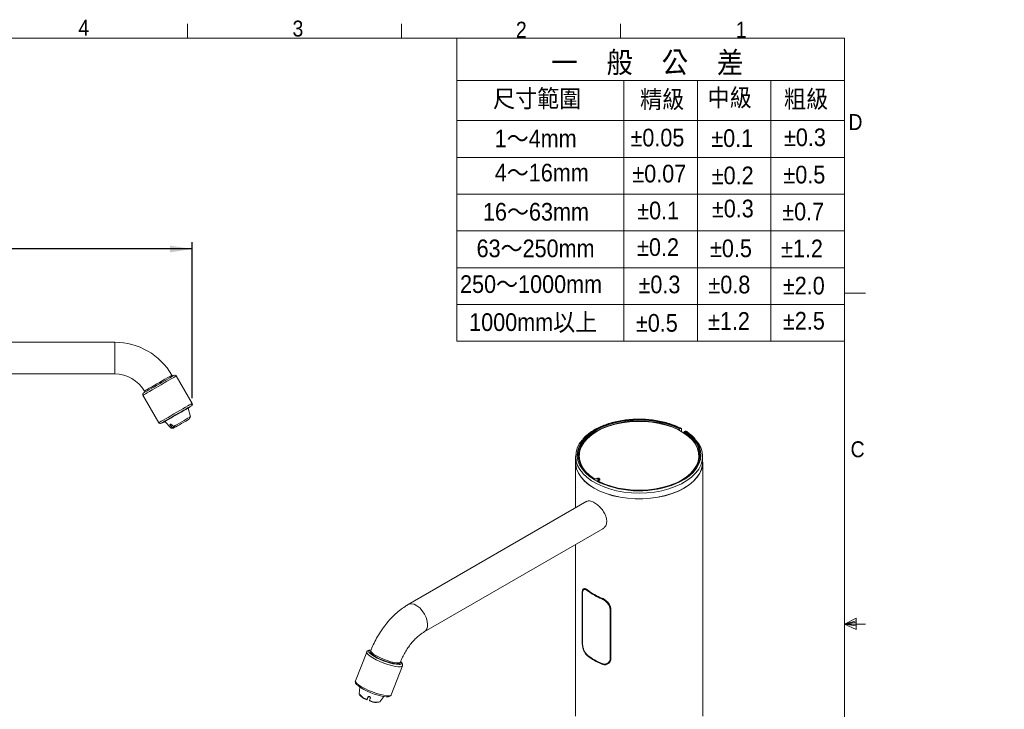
# Model space of a CAD drawing. Header units: millimetres. Extents: x 5 to 422, y 7 to 200.
# Tile 3 of 3: x 147 to 294, y 96 to 199. Entities that reach past the tile are written whole.
import ezdxf

# ---------------------------------------------------------------- set-up
doc = ezdxf.new("R2010")
doc.units = ezdxf.units.MM
doc.header["$PDSIZE"] = -1
doc.layers.add('FORMAT', color=7, linetype='Continuous')
doc.styles.add('SLDTEXTSTYLE0', font='GOTHIC.TTF', dxfattribs={"width": 0.913})
doc.styles.add('SLDTEXTSTYLE6', font='GOTHIC.TTF', dxfattribs={"width": 0.913, "bigfont": 'bigfont'})
doc.styles.add('SLDTEXTSTYLE7', font='GOTHICB.TTF', dxfattribs={"width": 0.913, "bigfont": 'bigfont'})
doc.dimstyles.new('SLDDIMSTYLE2', dxfattribs={"dimtxt": 3.5, "dimasz": 3.302, "dimexe": 0, "dimexo": 0.0625, "dimgap": 0.875, "dimtad": 1, "dimlfac": 2, "dimrnd": 1e-09, "dimzin": 12, "dimdsep": 46, "dimtxsty": 'SLDTEXTSTYLE0', "dimsah": 1, "dimcen": 0.09, "dimadec": 0, "dimazin": 3, "dimtfac": 1, "dimtofl": 0, "dimtmove": 0, "dimatfit": 3, "dimfxl": 0, "dimfrac": 2, "dimtolj": 1, "dimtzin": 12, "dimarcsym": 0})

# ---------------------------------------------------------------- blocks, each defined once
blk = doc.blocks.new('*D3')
at = {"layer": 'FORMAT'}
for p, q in [((104.1, 154.82), (104.1, 166.14)), ((172.39, 165.14), (104.1, 165.14)), ((172.39, 142.84), (172.39, 166.14))]:
    blk.add_line(p, q, dxfattribs=at)
for points in [[(104.1, 165.14), (107.4, 164.63), (107.4, 165.64)], [(172.39, 165.14), (169.08, 165.64), (169.08, 164.63)]]:
    blk.add_solid(points, dxfattribs=at)
at = {"layer": 'FORMAT', "insert": (131.38, 169.61, 0.05), "char_height": 3.5, "attachment_point": 1, "style": 'SLDTEXTSTYLE0'}
blk.add_mtext('136.1', dxfattribs=at)

msp = doc.modelspace()

# ---------------------------------------------------------------- linework, layer by layer
at = {"color": 7, "linetype": 'Continuous', "lineweight": 0}
for p, q in [((171.6661, 196.675), (171.6661, 198.8289)), ((203.7289, 196.675), (203.7289, 198.8289)), ((236.4844, 196.675), (236.4844, 198.8289)), ((8.3801, 196.675), (270.0001, 196.675)), ((212.0001, 196.675), (212.0001, 151.3357)), ((270.0001, 9.9587), (270.0001, 196.675)), ((212.0001, 190.3357), (270.0001, 190.3357)), ((237.0001, 190.3357), (237.0001, 151.3357)), ((248.0001, 190.3357), (248.0001, 151.3357)), ((259.0001, 190.3357), (259.0001, 151.3357)), ((212.0001, 184.3357), (270.0001, 184.3357)), ((212.0001, 178.8357), (270.0001, 178.8357)), ((212.0001, 173.3357), (270.0001, 173.3357)), ((212.0001, 167.8357), (270.0001, 167.8357)), ((212.0001, 162.3357), (270.0001, 162.3357)), ((270.0001, 158.5487), (273.1751, 158.5487)), ((212.0001, 156.8357), (270.0001, 156.8357)), ((212.0001, 151.3357), (270.0001, 151.3357)), ((270.0001, 109.0187), (271.7571, 109.9161)), ((271.7571, 109.5389), (270.0001, 109.0187)), ((271.7571, 109.3267), (270.0001, 109.0187)), ((271.7571, 109.9161), (271.7571, 108.2059)), ((271.7571, 108.7844), (270.0001, 109.0187)), ((271.7571, 108.7844), (270.0001, 109.0187)), ((271.7571, 108.2059), (270.0001, 109.0187)), ((270.0001, 109.0187), (273.1751, 109.0187))]:
    msp.add_line(p, q, dxfattribs=at)
at = {"color": 7, "linetype": 'Continuous', "lineweight": 15}
for p, q in [((160.791, 151.1946), (123.143, 151.1946)), ((123.1392, 146.4446), (160.791, 146.4446)), ((169.428, 146.11), (169.343, 146.2571)), ((172.361, 142.0298), (169.986, 146.1435)), ((165.0063, 143.2685), (167.3813, 139.1548)), ((165.2294, 143.8821), (165.3143, 143.735)), ((171.9697, 141.4575), (171.9447, 141.5008)), ((171.0821, 141.0028), (171.1071, 140.9595)), ((171.1071, 140.9595), (171.1239, 141.0269)), ((172.1267, 140.0392), (171.7765, 141.346)), ((171.9335, 139.7046), (172.1267, 140.0392)), ((168.0476, 139.2508), (168.0726, 139.2075)), ((168.2658, 139.3191), (169.2224, 138.3624)), ((169.9133, 138.5382), (169.574, 138.5654)), ((169.7203, 138.4268), (169.9133, 138.5382)), ((169.2224, 138.3624), (169.6088, 138.3624)), ((169.3809, 138.4539), (169.7203, 138.4268)), ((245.2726, 138.1065), (245.2726, 138.0269)), ((245.4496, 138.2904), (245.3434, 138.2291)), ((245.6266, 137.8318), (245.6266, 138.1884)), ((245.9797, 137.614), (245.9797, 137.6983)), ((246.0505, 137.8209), (246.1567, 137.8822)), ((230.2776, 134.0505), (230.3366, 134.488)), ((230.322, 134.1934), (230.322, 133.8668)), ((248.222, 133.8668), (248.222, 134.1934)), ((229.747, 133.2544), (229.747, 126.4154)), ((229.772, 134.1118), (229.772, 133.2544)), ((230.322, 133.8668), (230.3304, 133.6435)), ((248.772, 133.2544), (248.772, 134.1118)), ((248.797, 95.2853), (248.797, 133.2544)), ((232.5914, 130.6225), (232.8742, 130.4593)), ((233.0363, 130.8316), (233.0096, 130.8162)), ((233.0863, 130.8266), (233.0596, 130.8112)), ((233.201, 130.7296), (233.2278, 130.745)), ((233.2985, 130.6225), (233.2718, 130.6071)), ((233.3071, 130.5459), (233.3348, 130.5618)), ((233.3571, 130.5766), (233.3571, 130.7042)), ((231.455, 127.4014), (204.7305, 111.9736)), ((207.1053, 107.8599), (233.8294, 123.2874)), ((229.747, 120.9307), (229.747, 95.2853)), ((230.7465, 113.6754), (230.7465, 106.2857)), ((230.7802, 113.6302), (230.7802, 106.2813)), ((230.7912, 113.6039), (230.7912, 106.255)), ((231.042, 114.2911), (231.0886, 114.3291)), ((234.9359, 103.8623), (234.9359, 111.2112)), ((235.0245, 103.8161), (235.0245, 111.2058)), ((198.4963, 104.8607), (196.8169, 100.5323)), ((199.1109, 105.0625), (199.0508, 104.9077)), ((203.4792, 103.1895), (203.5393, 103.3443)), ((234.6532, 103.1352), (234.7252, 103.1768)), ((202.1776, 98.4524), (203.8569, 102.7808)), ((197.464, 99.6187), (197.3611, 98.6145)), ((197.4316, 98.4669), (197.6622, 98.2033)), ((198.553, 97.799), (198.5234, 97.6844)), ((198.5234, 97.6844), (198.5579, 97.7394)), ((198.7297, 98.1821), (198.5579, 97.7394)), ((198.7147, 98.1435), (198.7924, 98.1126)), ((198.7924, 98.1126), (198.8328, 98.2167)), ((198.7924, 98.1126), (198.827, 98.1676)), ((198.8947, 97.5366), (198.9244, 97.6512)), ((199.9827, 97.303), (200.3307, 97.3421)), ((200.4823, 97.4035), (201.0836, 98.2143))]:
    msp.add_line(p, q, dxfattribs=at)
at = {"color": 8, "linetype": 'Continuous', "lineweight": 15}
for p, q in [((160.791, 151.1946), (160.791, 146.4446)), ((169.3263, 138.8344), (169.1333, 138.723)), ((232.8742, 130.4593), (233.411, 130.1847)), ((233.2718, 130.6071), (233.2718, 130.5202)), ((233.2985, 130.5406), (233.2985, 130.6225)), ((230.7465, 106.2857), (230.7802, 106.3052)), ((231.5454, 104.2975), (231.6008, 104.3295)), ((198.7032, 98.1624), (198.6682, 98.1066))]:
    msp.add_line(p, q, dxfattribs=at)
at = {"color": 8, "linetype": 'Continuous', "lineweight": 15, "flags": 128}
for points in [[(169.986, 146.1435), (169.9436, 146.119), (169.8178, 146.0464), (169.613, 145.9281), (169.3361, 145.7683), (168.9966, 145.5722), (168.606, 145.3467), (168.1775, 145.0993), (167.7259, 144.8386), (167.2664, 144.5733), (166.8148, 144.3126), (166.3863, 144.0652), (165.9957, 143.8397), (165.6561, 143.6436), (165.3793, 143.4838), (165.1745, 143.3655), (165.0487, 143.2929), (165.0063, 143.2685), (165.0063, 143.2685)], [(169.343, 146.2571), (169.3404, 146.2555), (169.2774, 146.2192), (169.1328, 146.1357), (168.9127, 146.0086), (168.626, 145.8431), (168.2844, 145.6459), (167.9019, 145.4251), (167.4943, 145.1897), (167.0781, 144.9494), (166.6705, 144.7141), (166.288, 144.4933), (165.9465, 144.2961), (165.6597, 144.1305), (165.4396, 144.0034), (165.2951, 143.92), (165.232, 143.8836), (165.2294, 143.8821)], [(167.3813, 139.1548), (167.4237, 139.1793), (167.5495, 139.2519), (167.7543, 139.3701), (168.0311, 139.53), (168.3707, 139.726), (168.7613, 139.9516), (169.1898, 140.1989), (169.6414, 140.4597), (170.1009, 140.725), (170.5525, 140.9857), (170.981, 141.2331), (171.3716, 141.4586), (171.7111, 141.6547), (171.988, 141.8145), (172.1928, 141.9328), (172.3186, 142.0054), (172.361, 142.0298), (172.361, 142.0298)], [(244.8244, 130.045), (245.2864, 130.2589), (246.1009, 130.7141), (246.8129, 131.2234), (247.4115, 131.7791), (247.888, 132.373), (248.235, 132.996), (248.4473, 133.6389), (248.5219, 134.2919), (248.4575, 134.9453), (248.2552, 135.5892), (247.9179, 136.2141), (247.4507, 136.8104), (246.8607, 137.3692), (246.1567, 137.8822)], [(247.7565, 131.6447), (247.7046, 131.5861), (247.1141, 131.0163), (246.4087, 130.4919), (245.5987, 130.0206), (244.6959, 129.6093), (243.7137, 129.2639), (242.6664, 128.9896), (241.5693, 128.7903), (240.4386, 128.6691), (239.2908, 128.6276), (238.1427, 128.6664), (237.0111, 128.7851), (235.9127, 128.9819), (234.8635, 129.2538), (233.879, 129.5969), (232.9734, 130.0062), (232.1602, 130.4757), (231.4512, 130.9984), (230.8568, 131.5668), (230.8357, 131.5902)], [(207.5972, 108.9473), (207.5445, 109.46), (207.3895, 110.0015), (207.1421, 110.5376), (206.8177, 111.0347), (206.4368, 111.4615), (206.0233, 111.7914), (205.6032, 112.0034), (205.2028, 112.0843), (204.8474, 112.029), (204.7299, 111.9733)], [(199.4161, 103.9782), (199.0078, 104.2354), (198.7083, 104.4718), (198.5326, 104.6756), (198.4895, 104.8365), (198.4963, 104.8607)], [(199.1895, 105.1296), (199.1579, 105.1288), (198.924, 105.0894), (198.8162, 104.9939), (198.8405, 104.8475), (198.9955, 104.6579), (199.2728, 104.4356), (199.6575, 104.1923)], [(203.0044, 103.2339), (202.59, 103.2967), (202.0961, 103.4165), (201.5537, 103.5857), (200.9969, 103.7937), (200.4608, 104.0275), (199.979, 104.2723), (199.5818, 104.5128), (199.2941, 104.7338), (199.134, 104.9216), (199.1108, 105.0622)], [(203.8569, 102.7808), (203.7721, 102.6951), (203.5503, 102.6416), (203.2096, 102.6472), (202.7668, 102.7116), (202.2443, 102.8317), (201.6683, 103.0014), (201.0677, 103.2121), (200.4725, 103.4534), (199.9126, 103.7131), (199.4161, 103.9782)], [(203.5393, 103.3443), (203.4974, 103.2912), (203.3134, 103.232), (203.0044, 103.2339)], [(203.3764, 102.9685), (203.5042, 102.9808), (203.6762, 103.0487), (203.7182, 103.1705), (203.628, 103.3397), (203.6022, 103.3698)], [(196.8169, 100.5323), (196.8101, 100.508), (196.8533, 100.3471), (197.029, 100.1434), (197.3284, 99.907), (197.7367, 99.6498), (198.2332, 99.3847), (198.7931, 99.125), (199.3883, 98.8837), (199.989, 98.673), (200.565, 98.5033), (201.0874, 98.3832), (201.5302, 98.3188), (201.871, 98.3132), (202.0927, 98.3667), (202.1776, 98.4524)]]:
    msp.add_lwpolyline(points, dxfattribs=at)
at = {"color": 7, "linetype": 'Continuous', "lineweight": 15, "flags": 128}
for points in [[(165.0978, 143.61), (165.1081, 143.6159), (165.1899, 143.6631), (165.3505, 143.7559), (165.5842, 143.8908), (165.8824, 144.063), (166.2345, 144.2662), (166.6276, 144.4932), (167.0476, 144.7357), (167.4793, 144.9849), (167.9071, 145.2319), (168.3155, 145.4677), (168.6898, 145.6838), (169.0164, 145.8724), (169.2836, 146.0266), (169.4816, 146.1409), (169.6034, 146.2112), (169.6445, 146.235), (169.6445, 146.235)], [(172.2695, 141.6883), (172.2592, 141.6824), (172.1774, 141.6352), (172.0167, 141.5424), (171.7831, 141.4075), (171.4848, 141.2353), (171.1328, 141.0321), (170.7397, 140.8051), (170.3197, 140.5626), (169.888, 140.3134), (169.4602, 140.0664), (169.0518, 139.8306), (168.6775, 139.6145), (168.3509, 139.4259), (168.0837, 139.2717), (167.8857, 139.1573), (167.7639, 139.087), (167.7228, 139.0633), (167.7228, 139.0633)], [(171.1071, 140.9595), (170.747, 140.7516), (170.3551, 140.5253), (169.9487, 140.2907), (169.5454, 140.0579), (169.163, 139.837), (168.818, 139.6379), (168.5256, 139.4691), (168.2986, 139.338), (168.1468, 139.2504), (168.077, 139.2101), (168.0726, 139.2075)], [(169.574, 138.5654), (169.8329, 138.7149), (170.1408, 138.8926), (170.4798, 139.0884), (170.8302, 139.2906), (171.1715, 139.4877), (171.4838, 139.668), (171.749, 139.8212), (171.9517, 139.9382), (172.0801, 140.0123), (172.1266, 140.0391), (172.1267, 140.0392)], [(171.9697, 141.4575), (171.9501, 141.4462), (171.8507, 141.3888), (171.6712, 141.2852), (171.4197, 141.14), (171.1071, 140.9595)], [(169.1333, 138.723), (169.2261, 138.6221), (169.3809, 138.4539)], [(169.574, 138.5654), (169.4192, 138.7336), (169.3263, 138.8344)], [(171.9335, 139.7046), (171.9241, 139.6992), (171.8366, 139.6486), (171.6636, 139.5487), (171.4189, 139.4075), (171.1223, 139.2362), (170.7975, 139.0487), (170.4705, 138.8599), (170.1677, 138.6851), (169.9133, 138.5382)], [(245.4496, 138.2904), (244.561, 138.6968), (243.593, 139.0374), (242.56, 139.3071), (241.4777, 139.5018), (240.3623, 139.6186), (239.2304, 139.6558), (238.0992, 139.6127), (236.9856, 139.4901), (235.9063, 139.2898), (234.8776, 139.0148), (233.915, 138.6692), (233.0327, 138.2582), (232.2442, 137.7879), (231.5613, 137.2656), (230.9941, 136.6989), (230.5513, 136.0964), (230.2395, 135.4672), (230.0634, 134.8207), (230.0256, 134.1666), (230.1267, 133.5148), (230.3651, 132.875), (230.7374, 132.2568), (231.2378, 131.6696), (231.8589, 131.1221), (232.5914, 130.6225)], [(232.4782, 130.8209), (231.7701, 131.3424), (231.1814, 131.9112), (230.7214, 132.5182), (230.3974, 133.1539), (230.2146, 133.808), (230.1759, 134.4703), (230.2819, 135.13), (230.531, 135.7768), (230.919, 136.4004), (231.44, 136.9908), (232.0856, 137.5387), (232.8455, 138.0353), (233.7076, 138.4727), (234.6583, 138.844), (235.6823, 139.1432), (236.7635, 139.3657), (237.8845, 139.5078), (239.0277, 139.5673), (240.1747, 139.5433), (241.3073, 139.4361), (242.4076, 139.2475), (243.458, 138.9804), (244.4418, 138.6391), (245.3434, 138.2291)], [(245.2726, 138.1065), (244.3807, 138.5117), (243.4075, 138.8488), (242.3687, 139.1126), (241.2805, 139.2988), (240.1604, 139.4045), (239.0262, 139.4279), (237.8959, 139.3688), (236.7875, 139.228), (235.7186, 139.0077), (234.7062, 138.7116), (233.7664, 138.3443), (232.9141, 137.9116), (232.163, 137.4205), (231.5249, 136.8786), (231.01, 136.2948), (230.6265, 135.6781), (230.3805, 135.0385), (230.2758, 134.3861), (230.3143, 133.7313), (230.4951, 133.0845), (230.8156, 132.456), (231.2705, 131.8557), (231.8527, 131.2933), (232.5528, 130.7776)], [(245.6122, 130.5467), (246.3301, 131.0165), (246.9652, 131.5532), (247.4785, 132.1317), (247.862, 132.7428), (248.1095, 133.3768), (248.2172, 134.0238), (248.1833, 134.6735), (248.0084, 135.3156), (247.6952, 135.9399), (247.2487, 136.5366), (246.676, 137.0962), (245.9861, 137.6098), (245.19, 138.0694), (244.3002, 138.4677), (243.3309, 138.7983), (242.2973, 139.056), (241.2158, 139.2368), (240.1036, 139.3378), (238.9782, 139.3574), (237.8575, 139.2952), (236.7591, 139.1523), (235.7006, 138.931), (234.6985, 138.6346), (233.7688, 138.268), (232.9262, 137.8369), (232.184, 137.3481), (231.554, 136.8095), (231.0462, 136.2294), (230.6685, 135.6171), (230.4269, 134.9823), (230.3254, 134.3349), (230.3654, 133.6854), (230.5463, 133.0439), (230.8654, 132.4205), (231.3175, 131.8253), (231.8954, 131.2675), (232.5901, 130.756), (232.5901, 130.756)], [(169.2224, 138.3624), (169.2606, 138.3844), (169.3809, 138.4539)], [(169.7203, 138.4268), (169.6232, 138.3707), (169.6088, 138.3624)], [(246.0505, 137.8209), (246.7608, 137.3004), (247.352, 136.7325), (247.8147, 136.1261), (248.1415, 135.4909), (248.3271, 134.837), (248.3687, 134.1749), (248.2656, 133.5149), (248.0194, 132.8678), (247.6341, 132.2436), (247.1157, 131.6525), (246.4725, 131.1037), (245.7148, 130.606), (244.8546, 130.1673), (243.9056, 129.7946), (242.8828, 129.4939), (241.8027, 129.2698), (240.6822, 129.1261), (239.5394, 129.0649), (238.3922, 129.0872), (237.2591, 129.1927), (236.158, 129.3797), (235.1064, 129.6453), (234.1211, 129.9852), (233.2178, 130.3939)], [(248.2074, 134.488), (248.228, 134.3797), (248.2664, 134.0505)], [(229.772, 133.6525), (229.7644, 133.5864), (229.7644, 132.9224), (229.903, 132.2632), (230.1783, 131.6185), (230.5862, 130.9977), (231.1207, 130.4097), (231.7741, 129.8633), (232.5368, 129.3663)], [(248.772, 133.2544), (248.7547, 132.9233), (248.6164, 132.2658), (248.3418, 131.6228), (247.935, 131.0036), (247.4019, 130.4172), (246.7502, 129.8722), (245.9895, 129.3765), (245.1308, 128.9373), (244.1867, 128.5611), (243.1709, 128.2533), (242.0983, 128.0185), (240.9844, 127.86), (239.8456, 127.7802), (238.6984, 127.7802), (237.5596, 127.86), (236.4457, 128.0185), (235.3731, 128.2533), (234.3573, 128.5611), (233.4132, 128.9373), (232.5545, 129.3765), (231.7938, 129.8722), (231.1421, 130.4172), (230.609, 131.0036), (230.2022, 131.6228), (229.9276, 132.2658), (229.7893, 132.9233), (229.772, 133.2544)], [(232.5368, 129.3663), (233.3978, 128.9259), (234.3444, 128.5488), (235.3628, 128.2402), (236.4383, 128.0047), (237.5551, 127.8458), (238.6969, 127.7658), (239.8471, 127.7658), (240.9889, 127.8458), (242.1057, 128.0047), (243.1812, 128.2402), (244.1996, 128.5488), (245.1462, 128.9259), (246.0072, 129.3663), (246.7699, 129.8633), (247.4233, 130.4097), (247.9578, 130.9977), (248.3657, 131.6185), (248.641, 132.2632), (248.7796, 132.9224), (248.7796, 133.5864), (248.772, 133.6525)], [(248.2136, 133.6435), (248.2172, 133.6972), (248.222, 133.8668)], [(233.2178, 130.3939), (233.1629, 130.4285), (233.1213, 130.4688), (233.0946, 130.5131), (233.0841, 130.5597), (233.09, 130.6065), (233.1122, 130.6516), (233.1497, 130.6932), (233.201, 130.7296)], [(203.4792, 103.1895), (203.4623, 103.1603), (203.3116, 103.0864), (203.0324, 103.0728), (202.6421, 103.1206), (202.1653, 103.2267), (201.6319, 103.3845), (201.0755, 103.5839), (200.531, 103.8126), (200.0326, 104.0561), (199.6116, 104.2991), (199.2945, 104.5264), (199.1013, 104.7236), (199.044, 104.8785), (199.0508, 104.9077)], [(233.6946, 103.1576), (233.6957, 103.1426), (233.699, 103.13), (233.7044, 103.1202), (233.7117, 103.1136), (233.7206, 103.1105), (233.7307, 103.1111), (233.7417, 103.1152), (233.7531, 103.1228)], [(198.6682, 98.1066), (198.625, 97.9913), (198.553, 97.799)], [(198.9244, 97.6512), (198.9964, 97.8435), (199.0395, 97.9588)]]:
    msp.add_lwpolyline(points, dxfattribs=at)
at = {"color": 7, "linetype": 'Continuous', "lineweight": 15}
for centre, radius, start, end in [((160.791, 141.3196), 9.875, 30, 90), ((160.791, 141.3196), 5.125, 30, 90), ((169.7695, 146.0185), 0.25, 30, 120), ((165.2228, 143.3935), 0.25, 120, 210), ((172.1445, 141.9048), 0.25, 300, 30), ((167.5978, 139.2798), 0.25, 210, 300), ((243.9598, 133.8712), 4.3274, 4.812679, 62.175866), ((233.3414, 134.1074), 3.5517, 136.680706, 225.130006), ((245.2022, 134.113), 3.552, 315.98168, 44.499429), ((232.7778, 131.351), 0.6089, 240.524049, 297.573638), ((233.1571, 130.6902), 0.1537, 62.60952, 117.390425), ((233.1182, 130.6001), 0.1537, 2.605643, 57.393797), ((233.2468, 130.3583), 0.0459, 68.343045, 129.255728), ((233.2123, 130.7858), 0.0437, 290.783304, 69.216862), ((233.145, 130.6155), 0.1537, 2.605643, 57.393797), ((233.3583, 130.4319), 0.125, 114.173327, 174.506671), ((233.296, 130.6639), 0.1092, 290.783446, 69.216358), ((239.2829, 143.6144), 14.6572, 246.383045, 292.214016), ((230.8221, 113.6282), 0.0419, 133.721059, 177.345598), ((237.0556, 121.1915), 8.9516, 232.007237, 247.99814), ((237.0553, 121.09), 8.952, 232.055509, 247.949867), ((233.8753, 112.788), 0.1808, 132.509605, 178.477431), ((234.9809, 111.3612), 0.1566, 253.323179, 297.078425), ((230.819, 106.2821), 0.0388, 181.113327, 224.173471), ((204.2181, 111.7887), 8.8602, 239.021059, 264.549082), ((237.0556, 111.3522), 8.9516, 232.007237, 247.99814), ((237.0553, 111.4549), 8.952, 232.055509, 247.949867), ((237.5005, 112.1899), 9.811, 239.839475, 247.544789), ((202.2942, 106.6133), 8.4805, 232.344841, 263.436298), ((199.0754, 99.8413), 2.108, 215.587417, 255.651753), ((199.4625, 100.2172), 2.7013, 228.203252, 249.654278), ((199.9724, 99.9047), 2.6017, 245.530433, 270.228349), ((200.0223, 99.5337), 2.1793, 239.747295, 282.185282)]:
    msp.add_arc(centre, radius, start, end, dxfattribs=at)
at = {"color": 8, "linetype": 'Continuous', "lineweight": 15}
for centre, radius, start, end in [((232.5073, 130.7759), 0.0536, 61.89276, 122.929785), ((233.0303, 130.7703), 0.0504, 54.412185, 113.988419), ((233.057, 130.7857), 0.0503, 54.387568, 114.279618), ((233.3331, 130.4704), 0.1499, 114.163742, 174.614049), ((233.2571, 130.7857), 0.0503, 65.709149, 125.612547), ((233.259, 130.7126), 0.0983, 293.652004, 355.417889), ((230.819, 113.6309), 0.0388, 181.113327, 224.173471), ((231.6765, 114.0247), 0.1259, 138.72611, 177.395646), ((206.4602, 108.8063), 1.1458, 304.58897, 7.069832), ((234.9815, 104.0213), 0.1654, 254.013678, 285.069674)]:
    msp.add_arc(centre, radius, start, end, dxfattribs=at)
at = {"color": 7, "linetype": 'Continuous', "lineweight": 15}
for points, knots in [([(169.1333, 138.723), (169.118, 138.7411), (169.0875, 138.7774), (169.06, 138.8325), (169.0519, 138.88), (169.0628, 138.9105), (169.0781, 138.9213), (169.0831, 138.9249)], [0, 0, 0, 0, 0.22612791, 0.45223, 0.67750857, 0.89270941, 1, 1, 1, 1]), ([(169.0831, 138.9249), (169.0951, 138.9295), (169.1189, 138.9386), (169.1708, 138.9323), (169.228, 138.911), (169.283, 138.8771), (169.313, 138.8476), (169.3263, 138.8344)], [0, 0, 0, 0, 0.200164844, 0.400099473, 0.606333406, 0.8246579, 1, 1, 1, 1]), ([(245.5687, 138.3029), (245.5141, 138.332), (245.1902, 138.5046), (244.5411, 138.782), (243.6007, 139.1064), (242.6005, 139.3629), (241.5582, 139.5513), (240.4859, 139.6685), (239.3981, 139.7134), (238.3086, 139.6853), (237.2316, 139.5847), (236.1812, 139.4127), (235.1708, 139.1715), (234.2135, 138.8638), (233.3221, 138.4931), (232.5068, 138.0642), (231.7836, 137.5801), (231.2071, 137.1056), (230.9229, 136.7771), (230.8058, 136.6417)], [0, 0, 0, 0, 0.01275639, 0.07565823, 0.1385433, 0.20138959, 0.26420023, 0.32698392, 0.38975196, 0.45251665, 0.51528919, 0.57807999, 0.64090229, 0.70376883, 0.7666907, 0.82967452, 0.89271655, 0.9557887, 1, 1, 1, 1]), ([(245.3434, 138.2291), (245.3354, 138.2236), (245.3195, 138.2125), (245.2982, 138.1862), (245.2822, 138.1562), (245.2738, 138.1283), (245.2729, 138.1127), (245.2726, 138.1065)], [0, 0, 0, 0, 0.21510047, 0.43020971, 0.64517047, 0.85981709, 1, 1, 1, 1]), ([(245.6266, 138.1884), (245.6265, 138.1944), (245.6258, 138.2229), (245.6157, 138.2597), (245.5894, 138.2965), (245.5512, 138.3166), (245.5002, 138.3151), (245.465, 138.2979), (245.4496, 138.2904)], [0, 0, 0, 0, 0.0569217, 0.27105564, 0.4046357, 0.61929807, 0.8339454, 1, 1, 1, 1]), ([(245.9797, 137.6983), (245.9805, 137.7079), (245.982, 137.7272), (245.9942, 137.7587), (246.0121, 137.7875), (246.0321, 137.8088), (246.0452, 137.8174), (246.0505, 137.8209)], [0, 0, 0, 0, 0.21427977, 0.4285677, 0.64299738, 0.85773403, 1, 1, 1, 1]), ([(246.1567, 137.8822), (246.1596, 137.8838), (246.1822, 137.8965), (246.2242, 137.9091), (246.2633, 137.9067), (246.2789, 137.8954), (246.2813, 137.8937)], [0, 0, 0, 0, 0.06142358, 0.49155607, 0.92161922, 1, 1, 1, 1]), ([(247.6876, 136.7013), (247.5636, 136.841), (247.2701, 137.1715), (246.7612, 137.5547), (246.4296, 137.8185), (246.3137, 137.9107)], [0, 0, 0, 0, 0.32247339, 0.76328012, 1, 1, 1, 1]), ([(233.0096, 130.8162), (232.9876, 130.8054), (232.9401, 130.7821), (232.8385, 130.7617), (232.724, 130.7605), (232.6182, 130.7808), (232.5585, 130.8068), (232.5355, 130.8213), (232.5325, 130.8232)], [0, 0, 0, 0, 0.17110046, 0.36911163, 0.57597124, 0.78507401, 0.97179675, 1, 1, 1, 1]), ([(233.2778, 130.8316), (233.2587, 130.8404), (233.2178, 130.8593), (233.1431, 130.8648), (233.0797, 130.8536), (233.0469, 130.837), (233.0363, 130.8316)], [0, 0, 0, 0, 0.25540443, 0.54837537, 0.85452718, 1, 1, 1, 1]), ([(233.2635, 130.4012), (233.2448, 130.4127), (233.2053, 130.4369), (233.1849, 130.4691), (233.1853, 130.4795), (233.1854, 130.484)], [0, 0, 0, 0, 0.33491999, 0.70629341, 1, 1, 1, 1]), ([(233.3548, 130.705), (233.3554, 130.7107), (233.3577, 130.7336), (233.3415, 130.7715), (233.3133, 130.8083), (233.2887, 130.8245), (233.2778, 130.8316)], [0, 0, 0, 0, 0.10962669, 0.43824571, 0.75168743, 1, 1, 1, 1]), ([(233.8236, 123.2957), (233.9595, 123.3948), (234.2443, 123.6024), (234.4468, 124.161), (234.4267, 124.821), (234.178, 125.5144), (233.7462, 126.1817), (233.191, 126.7689), (232.5975, 127.2152), (232.0595, 127.4576), (231.6725, 127.5183), (231.5222, 127.4095), (231.4715, 127.3728)], [0, 0, 0, 0, 0.09894283, 0.20721199, 0.31262821, 0.41635981, 0.52213539, 0.63052287, 0.7380868, 0.84276364, 0.94690929, 1, 1, 1, 1]), ([(231.5454, 114.1368), (231.4868, 114.1837), (231.4303, 114.2226), (231.3214, 114.2848), (231.2685, 114.3083), (231.1699, 114.3377), (231.1241, 114.344), (231.0385, 114.3393), (230.999, 114.328), (230.9288, 114.2886), (230.8978, 114.2604), (230.8433, 114.1858), (230.8205, 114.14), (230.784, 114.0333), (230.7699, 113.9715), (230.7512, 113.8331), (230.7465, 113.7575), (230.7465, 113.6754)], [0, 0, 0, 0, 0.125, 0.125, 0.25, 0.25, 0.375, 0.375, 0.5, 0.5, 0.625, 0.625, 0.75, 0.75, 0.875, 0.875, 1, 1, 1, 1]), ([(231.5507, 114.0304), (231.4568, 114.0949), (231.2691, 114.2238), (231.0412, 114.2393), (230.8789, 114.1109), (230.8011, 113.8753), (230.7939, 113.6765), (230.7912, 113.6039)], [0, 0, 0, 0, 0.21964009, 0.43869556, 0.65936069, 0.87558893, 1, 1, 1, 1]), ([(234.9359, 111.2112), (234.9221, 111.3398), (234.8943, 111.5972), (234.6822, 111.9955), (234.3743, 112.3571), (234.0247, 112.6344), (233.7929, 112.7457), (233.6946, 112.7928)], [0, 0, 0, 0, 0.204184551, 0.408616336, 0.619156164, 0.838558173, 1, 1, 1, 1]), ([(235.0245, 111.2058), (235.0245, 111.2868), (235.0153, 111.37), (234.9782, 111.5407), (234.9505, 111.6266), (234.8795, 111.796), (234.8353, 111.8809), (234.7338, 112.0453), (234.6768, 112.1244), (234.5512, 112.2773), (234.4822, 112.3512), (234.3387, 112.488), (234.2635, 112.5517), (234.028, 112.7291), (233.8645, 112.8242), (233.702, 112.8918)], [0, 0, 0, 0, 0.125, 0.125, 0.25, 0.25, 0.375, 0.375, 0.5, 0.5, 0.625, 0.625, 0.75, 0.75, 1, 1, 1, 1]), ([(233.7531, 112.9213), (233.8563, 112.8706), (234.0999, 112.751), (234.4664, 112.4521), (234.788, 112.0627), (235.009, 111.6349), (235.0377, 111.3596), (235.0522, 111.2218)], [0, 0, 0, 0, 0.16058763, 0.37903128, 0.58934569, 0.79446023, 1, 1, 1, 1]), ([(204.7305, 111.9736), (204.572, 111.8784), (204.1281, 111.6117), (203.422, 111.0934), (202.6283, 110.3993), (201.8792, 109.6233), (201.1819, 108.778), (200.5428, 107.8741), (199.97, 106.9219), (199.4871, 105.9806), (199.2297, 105.3524), (199.1109, 105.0625)], [0, 0, 0, 0, 0.0665256, 0.1863562, 0.3059233, 0.42512274, 0.54384891, 0.66220017, 0.7803745, 0.89861491, 1, 1, 1, 1]), ([(203.5393, 103.3443), (203.5892, 103.4686), (203.737, 103.836), (204.0329, 104.4449), (204.4414, 105.1494), (204.8995, 105.8139), (205.3923, 106.4203), (205.9043, 106.9536), (206.4166, 107.3998), (206.819, 107.6892), (207.0401, 107.821), (207.1053, 107.8599)], [0, 0, 0, 0, 0.06507772, 0.19243851, 0.3202571, 0.44813329, 0.57538853, 0.70152423, 0.82608405, 0.94871614, 1, 1, 1, 1]), ([(230.7465, 106.2857), (230.7465, 106.2036), (230.7512, 106.1175), (230.7697, 105.9379), (230.7837, 105.8432), (230.8205, 105.6531), (230.8431, 105.5576), (230.8973, 105.3659), (230.9289, 105.2701), (231.0343, 104.994), (231.1212, 104.8186), (231.2686, 104.5934), (231.3215, 104.5231), (231.4309, 104.3984), (231.4873, 104.344), (231.5454, 104.2975)], [0, 0, 0, 0, 0.125, 0.125, 0.25, 0.25, 0.375, 0.375, 0.5, 0.5, 0.75, 0.75, 0.875, 0.875, 1, 1, 1, 1]), ([(230.7912, 106.255), (230.7982, 106.1225), (230.8123, 105.8572), (230.924, 105.4009), (231.0995, 104.9629), (231.3179, 104.6098), (231.4814, 104.4591), (231.5507, 104.3952)], [0, 0, 0, 0, 0.204184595, 0.408616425, 0.619156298, 0.838558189, 1, 1, 1, 1]), ([(199.0992, 105.1435), (199.0378, 105.1439), (198.8829, 105.1451), (198.7146, 105.0919), (198.5467, 104.9861), (198.5165, 104.8816), (198.5063, 104.846)], [0, 0, 0, 0, 0.231675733, 0.584788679, 0.858671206, 1, 1, 1, 1]), ([(203.8481, 102.7976), (203.8627, 102.8351), (203.9027, 102.9383), (203.8448, 103.1088), (203.7421, 103.2767), (203.6124, 103.3938), (203.5413, 103.4579)], [0, 0, 0, 0, 0.14129653, 0.38862626, 0.66485732, 1, 1, 1, 1]), ([(233.6946, 103.1576), (233.829, 103.1165), (234.0975, 103.0342), (234.4736, 103.1043), (234.7657, 103.3077), (234.9164, 103.5854), (234.9307, 103.7882), (234.9359, 103.8623)], [0, 0, 0, 0, 0.21964008, 0.43869541, 0.6593606, 0.8755889, 1, 1, 1, 1]), ([(233.702, 103.0525), (233.7826, 103.0189), (233.8653, 102.9937), (234.027, 102.9619), (234.1066, 102.9549), (234.2632, 102.9586), (234.3395, 102.9696), (234.4829, 103.0081), (234.5506, 103.0356), (234.6774, 103.1079), (234.7343, 103.1514), (234.8351, 103.2524), (234.8792, 103.3107), (234.9508, 103.4386), (234.978, 103.5076), (235.0149, 103.6554), (235.0245, 103.735), (235.0245, 103.8161)], [0, 0, 0, 0, 0.125, 0.125, 0.25, 0.25, 0.375, 0.375, 0.5, 0.5, 0.625, 0.625, 0.75, 0.75, 0.875, 0.875, 1, 1, 1, 1]), ([(235.0522, 103.8729), (235.0467, 103.7936), (235.0319, 103.5767), (234.8752, 103.2805), (234.5702, 103.0637), (234.1763, 102.9898), (233.8942, 103.0784), (233.7531, 103.1228)], [0, 0, 0, 0, 0.125276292, 0.342545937, 0.5632658, 0.781516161, 1, 1, 1, 1]), ([(196.8269, 100.5196), (196.8117, 100.4807), (196.7709, 100.3761), (196.8302, 100.2044), (196.9059, 100.0715), (196.995, 99.9888), (197.0271, 99.9591)], [0, 0, 0, 0, 0.17741252, 0.4772363, 0.81209404, 1, 1, 1, 1]), ([(198.6682, 98.1066), (198.6779, 98.1258), (198.6973, 98.1642), (198.751, 98.2029), (198.8153, 98.2212), (198.8737, 98.2181), (198.9063, 98.2069), (198.9171, 98.2032)], [0, 0, 0, 0, 0.22612954, 0.45222653, 0.67751151, 0.89270697, 1, 1, 1, 1]), ([(198.9171, 98.2032), (198.9365, 98.1935), (198.9751, 98.1742), (199.0188, 98.1264), (199.0463, 98.0698), (199.054, 98.0111), (199.044, 97.9749), (199.0395, 97.9588)], [0, 0, 0, 0, 0.20016854, 0.40010367, 0.606333, 0.82466459, 1, 1, 1, 1]), ([(201.4037, 98.1668), (201.4069, 98.1664), (201.5495, 98.1489), (201.7379, 98.1644), (201.9609, 98.2199), (202.1231, 98.3228), (202.1525, 98.4207), (202.1613, 98.4501)], [0, 0, 0, 0, 0.00851254, 0.377831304, 0.672842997, 0.901660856, 1, 1, 1, 1])]:
    msp.add_open_spline(points, degree=3, knots=knots, dxfattribs=at)
at = {"layer": 'FORMAT'}
msp.add_point((172.3859, 141.8401), dxfattribs=at)

# ---------------------------------------------------------------- texts
at = {"color": 7, "linetype": 'Continuous', "lineweight": 0, "attachment_point": 1}
for s, insert, char_height, style in [('4', (155.344, 199.425), 2.3813, 'SLDTEXTSTYLE0'), ('3', (187.3994, 199.2941), 2.3813, 'SLDTEXTSTYLE0'), ('2', (220.8348, 199.1238), 2.3813, 'SLDTEXTSTYLE0'), ('1', (253.7327, 199.1238), 2.3813, 'SLDTEXTSTYLE0'), ('\\M+188EA    \\M+194CA    \\M+18CF6    \\M+18DB7', (226.1328, 194.6253), 3.175, 'SLDTEXTSTYLE7'), ('\\M+18EDA\\M+190A1\\M+194CD\\M+19AA1', (217.4228, 188.956), 2.645833, 'SLDTEXTSTYLE6'), ('\\M+190B8\\M+18B89', (239.4278, 188.8348), 2.645833, 'SLDTEXTSTYLE6'), ('\\M+19286\\M+18B89', (249.5324, 189.0905), 2.645833, 'SLDTEXTSTYLE6'), ('\\M+19165\\M+18B89', (260.9775, 188.8841), 2.645833, 'SLDTEXTSTYLE6'), ('D', (270.6064, 185.3101), 2.3813, 'SLDTEXTSTYLE0'), ('1\\M+181604mm', (217.6551, 182.9893), 2.645833, 'SLDTEXTSTYLE6'), ('±0.05', (237.9868, 183.1212), 2.64583, 'SLDTEXTSTYLE0'), ('±0.1', (250.0862, 183.0365), 2.64583, 'SLDTEXTSTYLE0'), ('±0.3', (260.9635, 183.1646), 2.64583, 'SLDTEXTSTYLE0'), ('4\\M+1816016mm', (217.6735, 177.8792), 2.645833, 'SLDTEXTSTYLE6'), ('±0.07', (238.2667, 177.7347), 2.64583, 'SLDTEXTSTYLE0'), ('±0.2', (250.1499, 177.4621), 2.64583, 'SLDTEXTSTYLE0'), ('±0.5', (260.8795, 177.5825), 2.64583, 'SLDTEXTSTYLE0'), ('±0.1', (238.9952, 172.2174), 2.64583, 'SLDTEXTSTYLE0'), ('±0.3', (250.1746, 172.513), 2.64583, 'SLDTEXTSTYLE0'), ('16\\M+1816063mm', (215.9026, 172.0254), 2.645833, 'SLDTEXTSTYLE6'), ('±0.7', (260.7054, 172.062), 2.64583, 'SLDTEXTSTYLE0'), ('63\\M+18160250mm', (214.9455, 166.5516), 2.645833, 'SLDTEXTSTYLE6'), ('±0.2', (238.9753, 166.7413), 2.64583, 'SLDTEXTSTYLE0'), ('±0.5', (249.8935, 166.5588), 2.64583, 'SLDTEXTSTYLE0'), ('±1.2', (260.5209, 166.5341), 2.64583, 'SLDTEXTSTYLE0'), ('250\\M+181601000mm', (212.4743, 161.2043), 2.645833, 'SLDTEXTSTYLE6'), ('±0.3', (239.1885, 161.1572), 2.64583, 'SLDTEXTSTYLE0'), ('±0.8', (249.6556, 161.1435), 2.64583, 'SLDTEXTSTYLE0'), ('±2.0', (260.7959, 160.9816), 2.64583, 'SLDTEXTSTYLE0'), ('1000mm\\M+188C8\\M+18FE3', (213.8403, 155.5212), 2.645833, 'SLDTEXTSTYLE6'), ('±0.5', (238.8011, 155.4088), 2.64583, 'SLDTEXTSTYLE0'), ('±1.2', (249.5895, 155.6867), 2.64583, 'SLDTEXTSTYLE0'), ('±2.5', (260.8115, 155.7245), 2.64583, 'SLDTEXTSTYLE0'), ('C', (270.9282, 136.3736), 2.3813, 'SLDTEXTSTYLE0')]:
    msp.add_mtext(s, dxfattribs=dict(at, insert=insert, char_height=char_height, style=style))

# ---------------------------------------------------------------- dimensions: what is measured, and where the dimension line sits
at = {"layer": 'FORMAT'}
dim = msp.add_linear_dim(base=(104.0961, 165.1358), p1=(172.3859, 141.8401), p2=(104.0961, 153.8196), text='136.1', dimstyle='SLDDIMSTYLE2', dxfattribs=at)
dim.commit()
dim.dimension.update_dxf_attribs({"geometry": '*D3', "text_midpoint": (137.196, 165.1358), "dimtype": 160})

doc.saveas('drawing.dxf')
